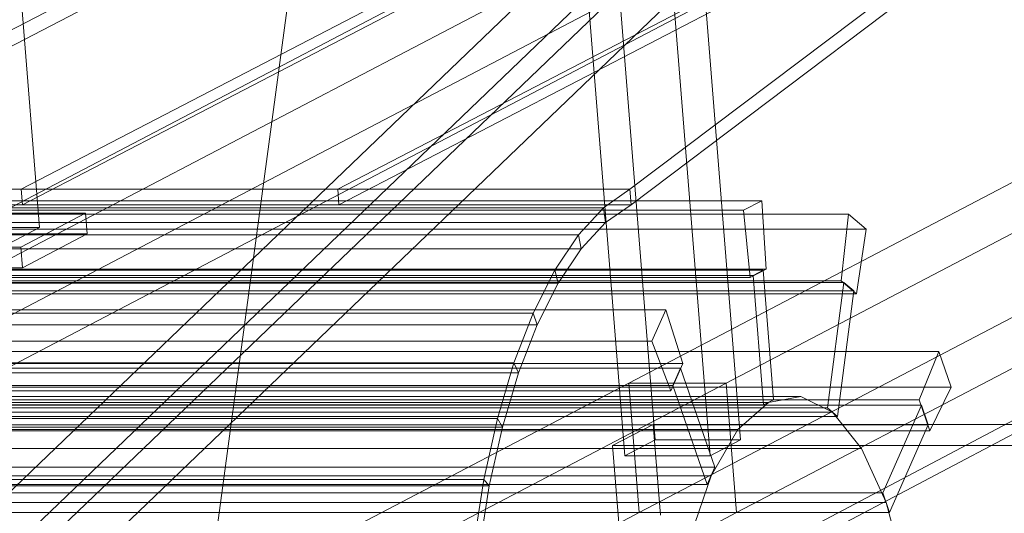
# Model space of a CAD drawing. Header units: millimetres. Extents: x -4738 to 65662, y -68080 to 6847.
# Tile 33 of 256: x -4251 to -3879, y -35594 to -35408. Entities that reach past the tile are written whole.
import ezdxf

# ---------------------------------------------------------------- set-up
doc = ezdxf.new("R2010")
doc.units = ezdxf.units.MM
doc.layers.add('COTAS_P', color=1, linetype='Continuous', lineweight=0)
doc.layers.add('frontal_C10', color=7, linetype='Continuous', lineweight=0)
doc.dimstyles.new('R19_100', dxfattribs={"dimtxt": 250, "dimasz": 150, "dimexe": 150, "dimexo": 80, "dimgap": 100, "dimtad": 1, "dimtih": 1, "dimtoh": 1, "dimdsep": 46, "dimcen": 0.09, "dimadec": 0, "dimazin": 0, "dimtfac": 1, "dimtdec": 4, "dimtofl": 0, "dimtmove": 0, "dimatfit": 3, "dimfxl": 1, "dimtolj": 1, "dimtzin": 0, "dimarcsym": 0})

# ---------------------------------------------------------------- blocks, each defined once
blk = doc.blocks.new('DIM_R31_46')
at = {"layer": 'COTAS_P'}
for p, q in [((-4100, -35030), (-4219.91, -35921.98)), ((140, -35600), (20.09, -36491.98)), ((-4219.91, -35921.98), (-4065.25, -35897.36)), ((20.09, -36491.98), (-4219.91, -35921.98)), ((-4219.91, -35921.98), (-4077.24, -35986.56)), ((20.09, -36491.98), (-122.58, -36427.39)), ((20.09, -36491.98), (-134.57, -36516.59))]:
    blk.add_line(p, q, dxfattribs=at)
blk.add_text('4278.14 P', height=250, rotation=172.3434, dxfattribs=at).set_placement((-2113.24, -36306.08))

msp = doc.modelspace()

# ---------------------------------------------------------------- linework, layer by layer
at = {"layer": 'frontal_C10'}
for p, q in [((-4449.639, -35862.156), (-440.917, -33746.29)), ((-440.523, -33751.187), (-4449.244, -35867.053)), ((-3678.419, -35213.446), (-4020.596, -35471.843)), ((-4020.129, -35477.723), (-3677.953, -35219.326)), ((-4370.385, -35471.843), (-4002.881, -35280.899)), ((-4250.72, -35471.843), (-3883.216, -35280.899)), ((-4131.055, -35471.843), (-3763.552, -35280.899)), ((-4002.414, -35286.779), (-4369.918, -35477.723)), ((-3882.75, -35286.779), (-4250.253, -35477.723)), ((-3763.085, -35286.779), (-4130.589, -35477.723)), ((-3561.671, -35304.603), (-4021.051, -35545.176)), ((-3984.231, -35545.176), (-3524.851, -35304.603)), ((-4017.134, -35594.161), (-3557.754, -35353.588)), ((-3980.314, -35594.161), (-3520.934, -35353.588)), ((-4035.543, -35363.932), (-4494.922, -35604.505)), ((-4458.102, -35604.505), (-3998.723, -35363.932)), ((-4029.131, -35369.481), (-4473.626, -35796.197)), ((-4450.614, -35796.197), (-4006.118, -35369.481)), ((-4025.933, -35380.519), (-4011.049, -35566.661)), ((-3978.831, -35566.661), (-3993.715, -35380.519)), ((-4243.741, -35486.291), (-4251.709, -35386.64)), ((-4022.533, -35572.676), (-4037.417, -35386.533)), ((-3990.316, -35572.676), (-4005.2, -35386.533)), ((-4469.509, -35824.286), (-4025.014, -35397.57)), ((-4446.497, -35824.286), (-4002.001, -35397.57)), ((-4491.789, -35643.692), (-4032.409, -35403.12)), ((-4454.969, -35643.692), (-3995.589, -35403.12)), ((-4480.844, -35471.843), (-4020.596, -35471.843)), ((-4250.72, -35471.843), (-4370.385, -35471.843)), ((-4131.055, -35471.843), (-4250.72, -35471.843)), ((-4250.253, -35477.723), (-4250.72, -35471.843)), ((-4020.596, -35471.843), (-4131.055, -35471.843)), ((-4130.589, -35477.723), (-4131.055, -35471.843)), ((-4030.572, -35478.837), (-4020.596, -35471.843)), ((-4020.129, -35477.723), (-4020.596, -35471.843)), ((-4523.058, -35476.182), (-3970.76, -35476.182)), ((-3977.648, -35479.789), (-3970.76, -35476.182)), ((-3970.76, -35476.182), (-3969.17, -35502.064)), ((-3977.648, -35479.789), (-4529.947, -35479.789)), ((-4030.572, -35478.837), (-4490.821, -35478.837)), ((-4020.129, -35477.723), (-4480.378, -35477.723)), ((-4369.918, -35477.723), (-4250.253, -35477.723)), ((-4250.253, -35477.723), (-4130.589, -35477.723)), ((-4130.589, -35477.723), (-4020.129, -35477.723)), ((-4040.104, -35489.105), (-4030.572, -35478.837)), ((-4029.815, -35484.471), (-4030.572, -35478.837)), ((-4020.129, -35477.723), (-4029.815, -35484.471)), ((-3975.138, -35505.189), (-3977.648, -35479.789)), ((-3937.968, -35481.219), (-4490.266, -35481.219)), ((-4226.344, -35480.923), (-4274.21, -35480.923)), ((-4250.844, -35493.754), (-4226.344, -35480.923)), ((-4225.717, -35488.761), (-4226.344, -35480.923)), ((-3940.756, -35506.429), (-3937.968, -35481.219)), ((-3937.968, -35481.219), (-3931.297, -35486.909)), ((-4490.063, -35484.471), (-4029.815, -35484.471)), ((-4483.596, -35486.909), (-3931.297, -35486.909)), ((-4269.515, -35486.291), (-4243.741, -35486.291)), ((-4243.741, -35486.291), (-4255.225, -35492.305)), ((-4029.815, -35484.471), (-4039.073, -35494.4)), ((-3931.297, -35486.909), (-3934.977, -35511.359)), ((-4040.104, -35489.105), (-4500.353, -35489.105)), ((-4273.583, -35488.761), (-4225.717, -35488.761)), ((-4225.717, -35488.761), (-4250.217, -35501.592)), ((-4049.028, -35502.469), (-4040.104, -35489.105)), ((-4039.073, -35494.4), (-4040.104, -35489.105)), ((-4499.321, -35494.4), (-4039.073, -35494.4)), ((-4298.71, -35493.754), (-4250.844, -35493.754)), ((-4250.844, -35493.754), (-4250.217, -35501.592)), ((-4039.073, -35494.4), (-4047.744, -35507.34)), ((-4522.552, -35502.449), (-3970.254, -35502.449)), ((-3969.17, -35502.064), (-4521.468, -35502.064)), ((-4049.028, -35502.469), (-4509.277, -35502.469)), ((-4250.217, -35501.592), (-4298.083, -35501.592)), ((-4057.192, -35518.7), (-4049.028, -35502.469)), ((-4047.744, -35507.34), (-4049.028, -35502.469)), ((-3969.17, -35502.064), (-3975.138, -35505.189)), ((-3970.254, -35502.449), (-3974.082, -35504.454)), ((-3970.254, -35502.449), (-3966.337, -35551.434)), ((-4527.437, -35505.189), (-3975.138, -35505.189)), ((-3974.082, -35504.454), (-4526.38, -35504.454)), ((-3970.165, -35553.439), (-3974.082, -35504.454)), ((-4507.993, -35507.34), (-4047.744, -35507.34)), ((-4493.055, -35506.429), (-3940.756, -35506.429)), ((-3939.698, -35507.143), (-4491.996, -35507.143)), ((-4047.744, -35507.34), (-4055.681, -35523.068)), ((-3945.876, -35554.577), (-3939.698, -35507.143)), ((-3934.977, -35511.359), (-3940.756, -35506.429)), ((-3935.991, -35510.305), (-3939.698, -35507.143)), ((-4488.289, -35510.305), (-3935.991, -35510.305)), ((-3934.977, -35511.359), (-4487.275, -35511.359)), ((-3935.991, -35510.305), (-3942.169, -35557.739)), ((-4559.33, -35517.387), (-4007.032, -35517.387)), ((-4012.292, -35529.326), (-4007.032, -35517.387)), ((-4007.032, -35517.387), (-4000.598, -35537.767)), ((-4057.192, -35518.7), (-4517.44, -35518.7)), ((-4064.455, -35537.517), (-4057.192, -35518.7)), ((-4055.681, -35523.068), (-4057.192, -35518.7)), ((-4515.93, -35523.068), (-4055.681, -35523.068)), ((-4055.681, -35523.068), (-4062.747, -35541.315)), ((-4012.292, -35529.326), (-4564.591, -35529.326)), ((-4005.156, -35548.111), (-4012.292, -35529.326)), ((-3903.882, -35533.233), (-4456.181, -35533.233)), ((-3911.223, -35551.497), (-3903.882, -35533.233)), ((-3903.882, -35533.233), (-3899.218, -35546.696)), ((-4553.76, -35539.488), (-4001.461, -35539.488)), ((-4000.598, -35537.767), (-4552.896, -35537.767)), ((-4064.455, -35537.517), (-4524.704, -35537.517)), ((-4070.695, -35558.597), (-4064.455, -35537.517)), ((-4062.747, -35541.315), (-4064.455, -35537.517)), ((-4000.598, -35537.767), (-4005.156, -35548.111)), ((-4001.461, -35539.488), (-4004.385, -35546.122)), ((-4001.461, -35539.488), (-3988.499, -35576.898)), ((-4522.996, -35541.315), (-4062.747, -35541.315)), ((-4062.747, -35541.315), (-4068.821, -35561.769)), ((-4004.385, -35546.122), (-4556.683, -35546.122)), ((-4021.051, -35545.176), (-4480.43, -35785.749)), ((-4451.516, -35546.696), (-3899.218, -35546.696)), ((-4443.61, -35785.749), (-3984.231, -35545.176)), ((-4021.051, -35545.176), (-3984.231, -35545.176)), ((-4017.134, -35594.161), (-4021.051, -35545.176)), ((-3991.423, -35583.533), (-4004.385, -35546.122)), ((-3984.231, -35545.176), (-3980.314, -35594.161)), ((-3899.218, -35546.696), (-3907.181, -35563.162)), ((-4557.454, -35548.111), (-4005.156, -35548.111)), ((-4508.34, -35550.216), (-3956.041, -35550.216)), ((-3956.041, -35550.216), (-3968.251, -35552.436)), ((-3944.023, -35556.158), (-3956.041, -35550.216)), ((-4522.464, -35553.439), (-3970.165, -35553.439)), ((-4520.55, -35552.436), (-3968.251, -35552.436)), ((-3966.337, -35551.434), (-4518.635, -35551.434)), ((-4498.175, -35554.577), (-3945.876, -35554.577)), ((-4463.521, -35551.497), (-3911.223, -35551.497)), ((-3910.446, -35553.469), (-4462.744, -35553.469)), ((-3968.251, -35552.436), (-3979.82, -35562.669)), ((-3970.165, -35553.439), (-3966.337, -35551.434)), ((-3945.876, -35554.577), (-3942.169, -35557.739)), ((-3925.064, -35586.643), (-3910.446, -35553.469)), ((-3907.181, -35563.162), (-3911.223, -35551.497)), ((-3907.853, -35560.952), (-3910.446, -35553.469)), ((-4496.321, -35556.158), (-3944.023, -35556.158)), ((-3942.169, -35557.739), (-4494.468, -35557.739)), ((-3933.015, -35569.859), (-3944.023, -35556.158)), ((-4070.695, -35558.597), (-4530.943, -35558.597)), ((-4529.069, -35561.769), (-4068.821, -35561.769)), ((-4460.152, -35560.952), (-3907.853, -35560.952)), ((-4075.803, -35581.578), (-4070.695, -35558.597)), ((-4068.821, -35561.769), (-4073.798, -35584.078)), ((-4068.821, -35561.769), (-4070.695, -35558.597)), ((-4011.827, -35560.76), (-4027.14, -35568.779)), ((-3183.38, -35560.76), (-4011.827, -35560.76)), ((-4011.827, -35560.76), (-4009.086, -35595.05)), ((-3907.853, -35560.952), (-3922.471, -35594.125)), ((-4532.119, -35562.669), (-3979.82, -35562.669)), ((-3907.181, -35563.162), (-4459.479, -35563.162)), ((-3979.82, -35562.669), (-3989.961, -35580.215)), ((-4027.14, -35568.779), (-3198.693, -35568.779)), ((-4024.398, -35603.069), (-4027.14, -35568.779)), ((-4022.533, -35572.676), (-4011.049, -35566.661)), ((-4011.049, -35566.661), (-3978.831, -35566.661)), ((-3978.831, -35566.661), (-3990.316, -35572.676)), ((-4485.313, -35569.859), (-3933.015, -35569.859)), ((-3990.316, -35572.676), (-4022.533, -35572.676)), ((-3923.768, -35590.384), (-3933.015, -35569.859)), ((-3988.499, -35576.898), (-4540.797, -35576.898)), ((-3991.423, -35583.533), (-3988.499, -35576.898)), ((-4542.259, -35580.215), (-3989.961, -35580.215)), ((-3989.961, -35580.215), (-3997.981, -35603.881)), ((-4543.721, -35583.533), (-3991.423, -35583.533)), ((-4075.803, -35581.578), (-4536.052, -35581.578)), ((-4534.047, -35584.078), (-4073.798, -35584.078)), ((-4079.694, -35606.065), (-4075.803, -35581.578)), ((-4073.798, -35584.078), (-4077.594, -35607.86)), ((-4073.798, -35584.078), (-4075.803, -35581.578)), ((-4477.362, -35586.643), (-3925.064, -35586.643)), ((-3925.064, -35586.643), (-3922.471, -35594.125)), ((-4476.066, -35590.384), (-3923.768, -35590.384)), ((-3916.911, -35616.335), (-3923.768, -35590.384)), ((-4476.513, -35834.734), (-4017.134, -35594.161)), ((-3922.471, -35594.125), (-4474.77, -35594.125)), ((-4439.693, -35834.734), (-3980.314, -35594.161)), ((-3980.314, -35594.161), (-4017.134, -35594.161))]:
    msp.add_line(p, q, dxfattribs=at)

# ---------------------------------------------------------------- dimensions: what is measured, and where the dimension line sits
at = {"layer": 'COTAS_P'}
dim = msp.add_aligned_dim(p1=(140, -35600), p2=(-4100, -35030), distance=900, text='<> P', dimstyle='R19_100', dxfattribs=at)
dim.commit()
dim.dimension.update_dxf_attribs({"geometry": 'DIM_R31_46', "text_midpoint": (-2099.912, -36206.976)})

doc.saveas('drawing.dxf')
